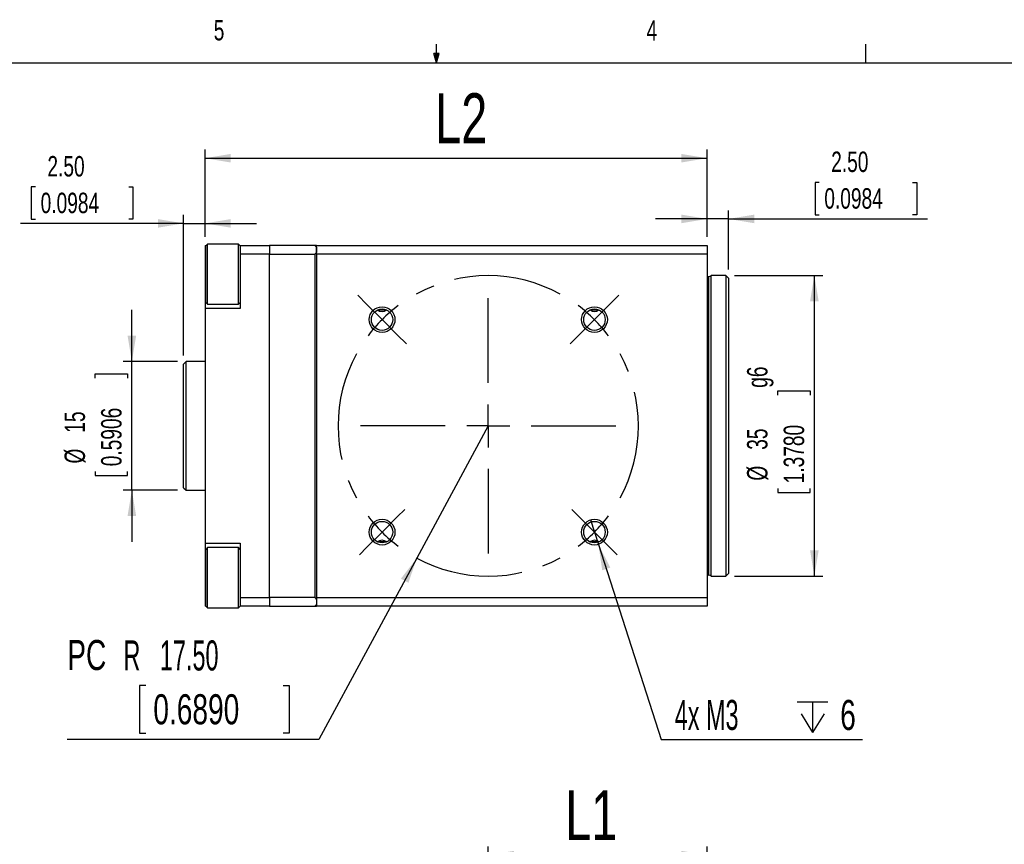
# Model space of a CAD drawing. Extents: x 11 to 421, y 5 to 275.
# Tile 4 of 8: x 167 to 282, y 179 to 275. Entities that reach past the tile are written whole.
import ezdxf
from ezdxf.enums import TextEntityAlignment as Align

# ---------------------------------------------------------------- set-up
doc = ezdxf.new("R2010")
doc.units = 0
doc.linetypes.add('CENTERX2', pattern=[20.32, 12.7, -2.54, 2.54, -2.54])
doc.layers.get('0').update_dxf_attribs({"linetype": 'CONTINUOUS'})
doc.dimstyles.new('SLDDIMSTYLE0', dxfattribs={"dimtxt": 3.5, "dimasz": 3, "dimexe": 0, "dimexo": 0.0625, "dimgap": 0.875, "dimtad": 0, "dimtih": 1, "dimtoh": 1, "dimrnd": 1e-09, "dimzin": 12, "dimblk1": 'NONE', "dimsah": 1, "dimcen": 0, "dimazin": 3, "dimtfac": 1, "dimtmove": 0, "dimatfit": 3})
doc.dimstyles.new('SLDDIMSTYLE1', dxfattribs={"dimtxt": 3.5, "dimasz": 3, "dimexe": 0, "dimexo": 0.0625, "dimgap": 0.875, "dimtad": 0, "dimtih": 1, "dimtoh": 1, "dimrnd": 1e-09, "dimzin": 4, "dimsah": 1, "dimcen": 0, "dimazin": 3, "dimtfac": 1, "dimtofl": 0, "dimtmove": 0, "dimatfit": 3})
doc.dimstyles.new('SLDDIMSTYLE2', dxfattribs={"dimtxt": 5.820833, "dimasz": 3, "dimexe": 0, "dimexo": 0.0625, "dimgap": 1.455208, "dimtad": 1, "dimrnd": 1e-09, "dimzin": 12, "dimsah": 1, "dimcen": 0.09, "dimazin": 3, "dimtfac": 1, "dimtofl": 0, "dimtmove": 0, "dimatfit": 3})
doc.dimstyles.new('SLDDIMSTYLE4', dxfattribs={"dimtxt": 2.38125, "dimasz": 3, "dimexe": 0, "dimexo": 0.0625, "dimgap": 0.595313, "dimtad": 1, "dimrnd": 1e-09, "dimzin": 4, "dimsah": 1, "dimcen": 0.09, "dimazin": 3, "dimtfac": 1, "dimtmove": 0, "dimatfit": 3})
doc.dimstyles.new('SLDDIMSTYLE5', dxfattribs={"dimtxt": 2.38125, "dimasz": 3, "dimexe": 0, "dimexo": 0.0625, "dimgap": 0.595313, "dimtad": 1, "dimrnd": 1e-09, "dimzin": 12, "dimsah": 1, "dimcen": 0.09, "dimazin": 3, "dimtfac": 1, "dimtmove": 0, "dimatfit": 3})
doc.dimstyles.new('SLDDIMSTYLE6', dxfattribs={"dimtxt": 2.38125, "dimasz": 3, "dimexe": 0, "dimexo": 0.0625, "dimgap": 0.595313, "dimtad": 1, "dimrnd": 1e-09, "dimzin": 12, "dimsah": 1, "dimcen": 0.09, "dimazin": 3, "dimtfac": 1, "dimtofl": 0, "dimtmove": 0, "dimatfit": 3})

# ---------------------------------------------------------------- blocks, each defined once
blk = doc.blocks.new('*D12')
at = {"color": 7, "linetype": 'CONTINUOUS'}
for p, q in [((221.95, 167.46), (221.95, 179.02)), ((247.45, 173.58), (247.45, 179.02)), ((247.45, 178.02), (221.95, 178.02))]:
    blk.add_line(p, q, dxfattribs=at)
for points in [[(221.95, 178.02), (224.95, 177.52), (224.95, 178.52)], [(247.45, 178.02), (244.45, 178.52), (244.45, 177.52)]]:
    blk.add_solid(points, dxfattribs=at)
at = {"color": 7, "linetype": 'CONTINUOUS', "width": 0.7}
blk.add_text('L1', height=5.821, dxfattribs=at).set_placement((230.93, 178.02, 0.1), align=Align.BOTTOM_LEFT)
blk = doc.blocks.new('*D22')
at = {"color": 7, "linetype": 'CONTINUOUS'}
for p, q in [((180.42, 235.52), (180.42, 241.52)), ((185.75, 235.52), (179.42, 235.52)), ((180.42, 220.52), (180.42, 235.52)), ((176.15, 233.59), (176.15, 234.07)), ((176.15, 234.07), (179.93, 234.07)), ((179.93, 234.07), (179.93, 233.59)), ((176.15, 222.71), (176.15, 222.22)), ((179.93, 222.22), (179.93, 222.71)), ((176.15, 222.22), (179.93, 222.22)), ((185.75, 220.52), (179.42, 220.52)), ((180.42, 220.52), (180.42, 214.52))]:
    blk.add_line(p, q, dxfattribs=at)
for points in [[(180.42, 235.52), (180.92, 238.52), (179.92, 238.52)], [(180.42, 220.52), (179.92, 217.52), (180.92, 217.52)]]:
    blk.add_solid(points, dxfattribs=at)
at = {"color": 7, "linetype": 'CONTINUOUS', "width": 0.7}
for s, p in [('15', (175.67, 227.22, 15.51)), ('0.5906', (179.93, 223.31, 15.51)), ('%%c', (175.67, 223.63, 15.51))]:
    blk.add_text(s, height=2.381, rotation=90, dxfattribs=at).set_placement(p, align=Align.BOTTOM_LEFT)
blk = doc.blocks.new('*D23')
at = {"color": 7, "linetype": 'CONTINUOUS'}
for p, q in [((169.18, 255.87), (168.7, 255.87)), ((168.7, 255.87), (168.7, 252.08)), ((180.07, 255.87), (180.55, 255.87)), ((180.55, 255.87), (180.55, 252.08)), ((186.45, 236.22), (186.45, 252.6)), ((188.95, 250.02), (188.95, 252.6)), ((186.45, 251.6), (167.46, 251.6)), ((168.7, 252.08), (169.18, 252.08)), ((180.55, 252.08), (180.07, 252.08)), ((186.45, 251.6), (188.95, 251.6)), ((188.95, 251.6), (194.95, 251.6))]:
    blk.add_line(p, q, dxfattribs=at)
for points in [[(186.45, 251.6), (183.45, 252.1), (183.45, 251.1)], [(188.95, 251.6), (191.95, 251.1), (191.95, 252.1)]]:
    blk.add_solid(points, dxfattribs=at)
at = {"color": 7, "linetype": 'CONTINUOUS', "width": 0.7}
for s, p in [('2.50', (170.58, 256.35, 15.51)), ('0.0984', (169.79, 252.08, 15.51))]:
    blk.add_text(s, height=2.381, rotation=360, dxfattribs=at).set_placement(p, align=Align.BOTTOM_LEFT)
blk = doc.blocks.new('*D24')
at = {"color": 7, "linetype": 'CONTINUOUS'}
for p, q in [((250.65, 245.52), (260.95, 245.52)), ((259.95, 210.52), (259.95, 245.52)), ((255.69, 231.6), (255.69, 232.08)), ((255.69, 232.08), (259.47, 232.08)), ((259.47, 232.08), (259.47, 231.6)), ((255.69, 220.72), (255.69, 220.24)), ((259.47, 220.24), (259.47, 220.72)), ((255.69, 220.24), (259.47, 220.24)), ((250.65, 210.52), (260.95, 210.52))]:
    blk.add_line(p, q, dxfattribs=at)
for points in [[(259.95, 245.52), (259.45, 242.52), (260.45, 242.52)], [(259.95, 210.52), (260.45, 213.52), (259.45, 213.52)]]:
    blk.add_solid(points, dxfattribs=at)
at = {"color": 7, "linetype": 'CONTINUOUS', "width": 0.7}
for s, p in [('g6', (255.2, 232.45, 15.51)), ('35', (255.2, 225.23, 15.51)), ('1.3780', (259.47, 221.32, 15.51)), ('%%c', (255.2, 221.64, 15.51))]:
    blk.add_text(s, height=2.381, rotation=90, dxfattribs=at).set_placement(p, align=Align.BOTTOM_LEFT)
blk = doc.blocks.new('*D25')
at = {"color": 7, "linetype": 'CONTINUOUS'}
for p, q in [((260.51, 256.38), (260.03, 256.38)), ((260.03, 256.38), (260.03, 252.6)), ((271.39, 256.38), (271.88, 256.38)), ((271.88, 256.38), (271.88, 252.6)), ((247.45, 250.02), (247.45, 253.12)), ((249.95, 246.22), (249.95, 253.12)), ((260.03, 252.6), (260.51, 252.6)), ((271.88, 252.6), (271.39, 252.6)), ((247.45, 252.12), (241.45, 252.12)), ((249.95, 252.12), (247.45, 252.12)), ((249.95, 252.12), (273.12, 252.12))]:
    blk.add_line(p, q, dxfattribs=at)
for points in [[(247.45, 252.12), (244.45, 252.62), (244.45, 251.62)], [(249.95, 252.12), (252.95, 251.62), (252.95, 252.62)]]:
    blk.add_solid(points, dxfattribs=at)
at = {"color": 7, "linetype": 'CONTINUOUS', "width": 0.7}
for s, p in [('2.50', (261.91, 256.87, 15.51)), ('0.0984', (261.11, 252.6, 15.51))]:
    blk.add_text(s, height=2.381, dxfattribs=at).set_placement(p, align=Align.BOTTOM_LEFT)
blk = doc.blocks.new('SW_SYMBOL_HOLE_DEPTH')
at = {"color": 0, "linetype": 'CONTINUOUS'}
for p, q in [((0, 875), (800, 875)), ((400, 875), (400, 75)), ((100, 555), (400, 75)), ((700, 555), (400, 75))]:
    blk.add_line(p, q, dxfattribs=at)
blk = doc.blocks.new('*D26')
at = {"color": 7, "linetype": 'CONTINUOUS'}
for p, q in [((233.87, 217.07), (234.79, 214.21)), ((234.79, 214.21), (242.09, 191.5)), ((242.09, 191.5), (265.55, 191.5))]:
    blk.add_line(p, q, dxfattribs=at)
blk.add_solid([(234.79, 214.21), (235.23, 211.2), (236.18, 211.51)], dxfattribs=at)
at = {"color": 7, "linetype": 'CONTINUOUS', "xscale": 0.0044707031, "yscale": 0.0044707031, "zscale": 0.0044707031}
blk.add_blockref('SW_SYMBOL_HOLE_DEPTH', (257.96, 191.98), dxfattribs=at)
at = {"color": 7, "linetype": 'CONTINUOUS'}
for s, width, p in [('4x M3 ', 0.583333, (243.68, 191.55, 15.51)), ('6', 0.7, (262.96, 191.55, 15.51))]:
    blk.add_text(s, height=3.5, dxfattribs=dict(at, width=width)).set_placement(p, align=Align.BOTTOM_LEFT)
blk = doc.blocks.new('_NONE')
blk = doc.blocks.new('*D27')
at = {"color": 7, "linetype": 'CONTINUOUS'}
for p, q in [((221.95, 228.02), (213.63, 212.62)), ((213.63, 212.62), (202.22, 191.5)), ((182.04, 197.76), (181.32, 197.76)), ((181.32, 197.76), (181.32, 192.21)), ((198.04, 197.76), (198.75, 197.76)), ((198.75, 197.76), (198.75, 192.21)), ((181.32, 192.21), (182.04, 192.21)), ((198.75, 192.21), (198.04, 192.21)), ((202.22, 191.5), (172.89, 191.5))]:
    blk.add_line(p, q, dxfattribs=at)
blk.add_solid([(213.63, 212.62), (211.77, 210.22), (212.65, 209.74)], dxfattribs=at)
for s, width, p in [('PC', 0.7, (172.89, 198.53, 15.51)), ('R   17.50', 0.583333, (179.44, 198.48, 15.51)), ('0.6890', 0.7, (182.92, 192.21, 15.51))]:
    blk.add_text(s, height=3.5, dxfattribs=dict(at, width=width)).set_placement(p, align=Align.BOTTOM_LEFT)
blk = doc.blocks.new('*D28')
at = {"color": 7, "linetype": 'CONTINUOUS'}
for p, q in [((188.95, 250.02), (188.95, 260.19)), ((247.45, 250.02), (247.45, 260.19)), ((188.95, 259.19), (247.45, 259.19))]:
    blk.add_line(p, q, dxfattribs=at)
for points in [[(188.95, 259.19), (191.95, 258.69), (191.95, 259.69)], [(247.45, 259.19), (244.45, 259.69), (244.45, 258.69)]]:
    blk.add_solid(points, dxfattribs=at)
at = {"color": 7, "linetype": 'CONTINUOUS', "width": 0.7}
blk.add_text('L2', height=5.821, rotation=360, dxfattribs=at).set_placement((215.77, 259.19, 15.51), align=Align.BOTTOM_LEFT)
blk = doc.blocks.new('SW_CENTERMARKSYMBOL_2')
at = {"color": 0, "linetype": 'CONTINUOUS'}
for p, q in [((-1.77, 26.52), (-2.83, 27.58)), ((26.52, 26.52), (27.58, 27.58)), ((0, 24.75), (-1.77, 26.52)), ((12.37, 17.37), (12.37, 27.25)), ((24.75, 24.75), (26.52, 26.52)), ((0, 24.75), (1.77, 22.98)), ((24.75, 24.75), (22.98, 22.98)), ((1.77, 22.98), (2.83, 21.92)), ((22.98, 22.98), (21.92, 21.92)), ((12.37, 12.37), (12.37, 14.87)), ((7.37, 12.37), (-2.5, 12.37)), ((12.37, 12.37), (9.87, 12.37)), ((12.37, 12.37), (12.37, 9.87)), ((12.37, 12.37), (14.87, 12.37)), ((17.37, 12.37), (27.25, 12.37)), ((12.37, 7.37), (12.37, -2.5)), ((1.77, 1.77), (2.65, 2.65)), ((22.98, 1.77), (22.1, 2.65)), ((0, 0), (1.77, 1.77)), ((24.75, 0), (22.98, 1.77)), ((0, 0), (-1.77, -1.77)), ((24.75, 0), (26.52, -1.77)), ((-1.77, -1.77), (-2.65, -2.65)), ((26.52, -1.77), (27.4, -2.65))]:
    blk.add_line(p, q, dxfattribs=at)
at = {"color": 0, "linetype": 'CENTERX2'}
for start, end in [(61.3702, 118.6298), (151.3702, 208.6298), (331.3702, 28.6298), (241.3702, 298.6298)]:
    blk.add_arc((12.37, 12.37), 17.5, start, end, dxfattribs=at)
at = {"color": 0, "linetype": 'CONTINUOUS'}
for start, end in [(126.8149, 135), (45, 53.1851), (135, 143.1851), (36.8149, 45), (216.8149, 225), (315, 323.1851), (225, 233.1851), (306.8149, 315)]:
    blk.add_arc((12.37, 12.37), 17.5, start, end, dxfattribs=at)

msp = doc.modelspace()

# ---------------------------------------------------------------- linework, layer by layer
at = {"color": 7, "linetype": 'CONTINUOUS'}
for p, q in [((215.925, 270.309), (215.925, 272.463)), ((265.932, 270.309), (265.932, 272.463)), ((215.925, 270.309), (215.589, 271.374)), ((216.244, 271.374), (215.589, 271.374)), ((215.747, 271.374), (215.925, 270.309)), ((215.925, 270.309), (216.244, 271.374)), ((216.05, 271.374), (215.925, 270.309)), ((15.907, 270.309), (415.957, 270.309)), ((188.952, 249.015), (189.074, 249.015)), ((188.952, 249.015), (188.952, 245.693)), ((189.252, 249.193), (189.052, 248.993)), ((189.052, 242.393), (189.052, 248.993)), ((192.852, 249.193), (189.252, 249.193)), ((189.252, 242.193), (189.252, 249.193)), ((193.052, 248.993), (192.852, 249.193)), ((192.852, 242.193), (192.852, 249.193)), ((193.029, 249.015), (193.052, 249.015)), ((193.052, 249.015), (196.452, 249.015)), ((193.052, 249.015), (193.052, 248.015)), ((196.452, 249.015), (196.452, 248.015)), ((201.752, 249.015), (196.452, 249.015)), ((201.752, 249.015), (201.952, 248.815)), ((201.952, 249.015), (201.752, 249.015)), ((201.952, 249.015), (247.452, 249.015)), ((201.952, 248.015), (201.952, 249.015)), ((247.452, 249.015), (247.452, 248.015)), ((193.052, 248.015), (193.052, 241.693)), ((196.452, 248.015), (193.052, 248.015)), ((196.452, 208.015), (196.452, 248.015)), ((196.452, 248.015), (201.752, 248.015)), ((201.952, 248.223), (201.752, 248.015)), ((201.752, 248.015), (201.752, 208.015)), ((201.952, 248.815), (201.952, 248.223)), ((247.452, 248.015), (201.952, 248.015)), ((201.952, 248.015), (201.952, 208.015)), ((247.452, 248.015), (247.452, 208.015)), ((188.952, 245.693), (188.952, 241.693)), ((247.652, 210.615), (247.652, 245.415)), ((249.652, 245.515), (247.916, 245.515)), ((247.916, 210.515), (247.916, 245.515)), ((249.952, 245.215), (249.652, 245.515)), ((249.652, 245.515), (249.652, 210.515)), ((249.952, 245.215), (249.952, 210.815)), ((189.052, 242.393), (189.252, 242.193)), ((189.252, 242.193), (192.852, 242.193)), ((192.852, 242.193), (193.052, 242.393)), ((193.052, 241.693), (188.952, 241.693)), ((188.952, 241.693), (188.952, 214.337)), ((209.03, 241.515), (210.127, 241.515)), ((233.778, 241.515), (234.876, 241.515)), ((186.752, 235.515), (186.452, 235.215)), ((186.452, 220.815), (186.452, 235.215)), ((188.952, 235.515), (186.752, 235.515)), ((186.752, 220.515), (186.752, 235.515)), ((186.452, 220.815), (186.752, 220.515)), ((186.752, 220.515), (188.952, 220.515)), ((188.952, 214.337), (193.052, 214.337)), ((188.952, 214.337), (188.952, 210.337)), ((189.252, 213.837), (189.052, 213.637)), ((189.052, 207.037), (189.052, 213.637)), ((192.852, 213.837), (189.252, 213.837)), ((189.252, 212.812), (189.252, 213.837)), ((193.052, 213.637), (192.852, 213.837)), ((192.852, 212.812), (192.852, 213.837)), ((193.052, 214.337), (193.052, 208.015)), ((210.121, 214.515), (209.034, 214.515)), ((234.874, 214.515), (233.776, 214.515)), ((189.252, 206.837), (189.252, 212.812)), ((192.852, 206.837), (192.852, 212.812)), ((188.952, 210.337), (188.952, 207.015)), ((247.916, 210.515), (249.652, 210.515)), ((249.652, 210.515), (249.952, 210.815)), ((193.052, 208.015), (196.452, 208.015)), ((193.052, 208.015), (193.052, 207.015)), ((196.452, 208.015), (196.452, 207.015)), ((201.752, 208.015), (196.452, 208.015)), ((201.752, 208.015), (201.952, 207.807)), ((201.952, 208.015), (247.452, 208.015)), ((201.952, 208.015), (201.952, 207.015)), ((201.952, 207.807), (201.952, 207.215)), ((247.452, 208.015), (247.452, 207.015)), ((189.074, 207.015), (188.952, 207.015)), ((189.052, 207.037), (189.252, 206.837)), ((189.252, 206.837), (192.852, 206.837)), ((192.852, 206.837), (193.052, 207.037)), ((193.052, 207.015), (193.029, 207.015)), ((196.452, 207.015), (193.052, 207.015)), ((196.452, 207.015), (201.752, 207.015)), ((201.952, 207.215), (201.752, 207.015)), ((201.752, 207.015), (201.952, 207.015)), ((247.452, 207.015), (201.952, 207.015))]:
    msp.add_line(p, q, dxfattribs=at)
at = {"color": 8, "linetype": 'CONTINUOUS'}
for p, q in [((189.052, 245.693), (188.952, 245.693)), ((188.952, 210.337), (189.052, 210.337))]:
    msp.add_line(p, q, dxfattribs=at)
at = {"color": 7, "linetype": 'CONTINUOUS'}
for points in [[(247.452, 245.469), (247.561, 245.426), (247.652, 245.415)], [(247.652, 245.415), (247.793, 245.441), (247.916, 245.515)], [(247.652, 210.615), (247.536, 210.598), (247.452, 210.562)], [(247.916, 210.515), (247.793, 210.589), (247.652, 210.615)]]:
    msp.add_lwpolyline(points, dxfattribs=at)
for centre, radius in [((209.577, 240.39), 1.5), ((209.577, 240.39), 1.25), ((234.326, 240.39), 1.5), ((234.326, 240.39), 1.25), ((209.577, 215.641), 1.5), ((209.577, 215.641), 1.25), ((234.326, 215.641), 1.5), ((234.326, 215.641), 1.25)]:
    msp.add_circle(centre, radius, dxfattribs=at)
for centre, start, end in [((209.577, 242.283), 234.69686, 305.30314), ((234.326, 242.283), 234.69686, 305.30314), ((209.577, 213.748), 54.69686, 125.30314), ((234.326, 213.748), 54.69686, 125.30314)]:
    msp.add_arc(centre, 0.941, start, end, dxfattribs=at)

# ---------------------------------------------------------------- block references
msp.add_blockref('SW_CENTERMARKSYMBOL_2', (209.577, 215.641), dxfattribs=at)

# ---------------------------------------------------------------- texts
at = {"color": 7, "linetype": 'CONTINUOUS', "width": 0.7}
for s, p in [('5', (189.959, 272.197)), ('4', (240.393, 272.156))]:
    msp.add_text(s, height=2.381, dxfattribs=at).set_placement(p, align=Align.BOTTOM_LEFT)

# ---------------------------------------------------------------- dimensions: what is measured, and where the dimension line sits
at = {"color": 7, "linetype": 'CONTINUOUS'}
for base, p1, p2, text, picture, middle in [((247.452, 259.193), (188.952, 249.015), (247.452, 249.015), 'L2', '*D28', (219.713, 259.193)), ((221.952, 178.023), (247.452, 172.584), (221.952, 166.458), 'L1', '*D12', (234.876, 178.023))]:
    dim = msp.add_linear_dim(base=base, p1=p1, p2=p2, text=text, dimstyle='SLDDIMSTYLE2', dxfattribs=at)
    dim.commit()
    dim.dimension.update_dxf_attribs({"geometry": picture, "text_midpoint": middle, "dimtype": 160})
for base, p1, p2, picture, middle in [((188.952, 251.599), (186.452, 235.215), (188.952, 249.015), '*D23', (174.624, 251.599)), ((247.452, 252.119), (249.952, 245.215), (247.452, 249.015), '*D25', (265.952, 252.119))]:
    dim = msp.add_linear_dim(base=base, p1=p1, p2=p2, dimstyle='SLDDIMSTYLE4', dxfattribs=at)
    dim.commit()
    dim.dimension.update_dxf_attribs({"geometry": picture, "text_midpoint": middle, "dimtype": 160})
for base, p1, p2, text, dimstyle, picture, middle in [((259.952, 245.515), (249.652, 210.515), (249.652, 245.515), '%%c<>g6', 'SLDDIMSTYLE6', '*D24', (259.952, 228.106)), ((180.416, 235.515), (186.752, 220.515), (186.752, 235.515), '%%c<>', 'SLDDIMSTYLE5', '*D22', (180.416, 228.148))]:
    dim = msp.add_linear_dim(base=base, p1=p1, p2=p2, angle=90, text=text, dimstyle=dimstyle, dxfattribs=at)
    dim.commit()
    dim.dimension.update_dxf_attribs({"geometry": picture, "text_midpoint": middle, "dimtype": 160})
dim = msp.add_radius_dim(center=(221.952, 228.015), mpoint=(213.633, 212.619), text='PCR   <>', dimstyle='SLDDIMSTYLE1', dxfattribs=at)
dim.commit()
dim.dimension.update_dxf_attribs({"geometry": '*D27', "text_midpoint": (186.759, 197.791), "dimtype": 164})
dim = msp.add_diameter_dim_2p(p1=(233.867, 217.069), p2=(234.785, 214.213), text='4x M3 {\\fGDT;x}6', dimstyle='SLDDIMSTYLE0', override={"dimpost": '<>'}, dxfattribs=at)
dim.commit()
dim.dimension.update_dxf_attribs({"geometry": '*D26', "text_midpoint": (254.613, 194.302), "dimtype": 163})

doc.saveas('drawing.dxf')
